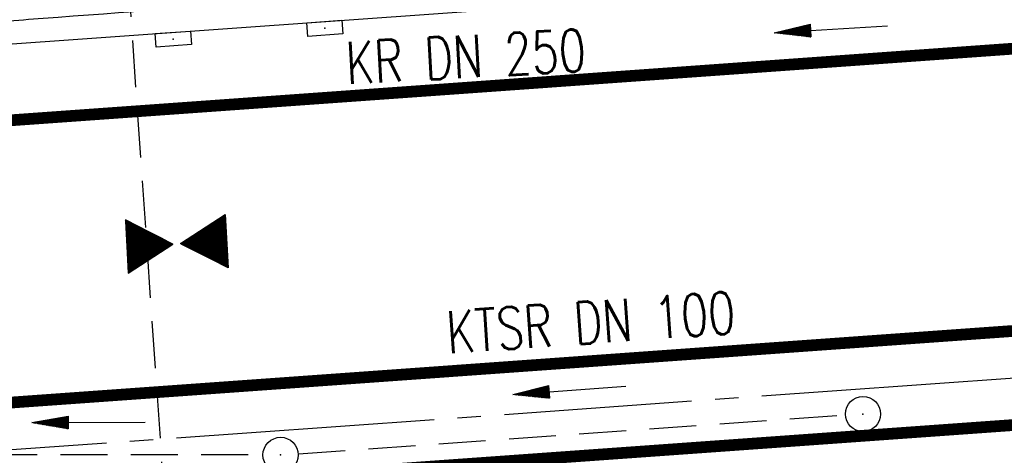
# Model space of a CAD drawing. Extents: x 0 to 1135, y 0 to 420.
# Tile 70 of 116: x 719 to 761, y 216 to 234. Entities that reach past the tile are written whole.
import ezdxf
from ezdxf.enums import TextEntityAlignment as Align

# ---------------------------------------------------------------- set-up
doc = ezdxf.new("R2010")
doc.units = 0
doc.header["$LTSCALE"] = 2
doc.header["$MEASUREMENT"] = 0
for name, pattern in [('ACHSE', [5.5, 4, -0.5, 0.5, -0.5]), ('AUSGEZOGEN', [0]), ('GESTRICH-X2', [1.5, 1, -0.5])]:
    doc.linetypes.add(name, pattern=pattern)
doc.layers.get('0').update_dxf_attribs({"color": 8, "linetype": 'AUSGEZOGEN'})
for name, color, linetype in [('ACHSETOP', 250, 'ACHSE'), ('BOESCHG', 8, 'AUSGEZOGEN'), ('DURCHL', 200, 'GESTRICH-X2'), ('FBRTOP', 8, 'AUSGEZOGEN'), ('GEF', 8, 'AUSGEZOGEN'), ('KANAL', 200, 'GESTRICH-X2'), ('PFEIL', 200, 'CONTINUOUS'), ('Rinne', 200, 'CONTINUOUS'), ('SCHSYMBOL', 200, 'AUSGEZOGEN'), ('TEXTO', 200, 'CONTINUOUS')]:
    doc.layers.add(name, color=color, linetype=linetype)
doc.styles.add('ROMANS', font='romans.shx', dxfattribs={"width": 0.8})

# ---------------------------------------------------------------- blocks, each defined once
blk = doc.blocks.new('30')
at = {"color": 0}
for p, q in [((-0.75, -0.289999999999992), (-0.75, 0.2927511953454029)), ((-0.75, 0.2927511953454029), (0.7528554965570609, 0.2927511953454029)), ((0.7528554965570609, 0.2927511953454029), (0.7528554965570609, -0.289999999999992)), ((0.7528554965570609, -0.289999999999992), (-0.75, -0.289999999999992))]:
    blk.add_line(p, q, dxfattribs=at)
blk.add_point((0, 0), dxfattribs=at)
blk = doc.blocks.new('GST')
at = {"color": 0}
blk.add_circle((0, 0), 0.75, dxfattribs=at)
blk.add_point((0, 0), dxfattribs=at)
blk = doc.blocks.new('10')
blk.add_blockref('GST', (0, 0))
blk = doc.blocks.new('PFEIL2')
at = {"color": 0}
for p, q in [((0.8796887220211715, 0.0024565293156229), (-2.401395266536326, -0.0115320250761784)), ((0.8808543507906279, -0.2709205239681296), (0.8785230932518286, 0.2758335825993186)), ((0.8785230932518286, 0.2758335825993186), (2.42908935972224, 0.0090619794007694)), ((0.9110887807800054, 0.2702307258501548), (0.878570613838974, 0.2646884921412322)), ((0.9651190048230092, 0.2609349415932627), (0.8786494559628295, 0.2461975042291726)), ((1.019149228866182, 0.2516391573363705), (0.8787282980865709, 0.2277065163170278)), ((1.073179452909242, 0.24234337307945), (0.8788071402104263, 0.2092155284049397)), ((1.127209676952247, 0.2330475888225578), (0.8788859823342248, 0.1907245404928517)), ((1.18123990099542, 0.2237518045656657), (0.8789648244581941, 0.1722335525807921)), ((1.235270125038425, 0.2144560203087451), (0.8790436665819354, 0.1537425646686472)), ((1.289300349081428, 0.2051602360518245), (0.8791225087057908, 0.1352515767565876)), ((1.34333057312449, 0.195864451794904), (0.8792013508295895, 0.1167605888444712)), ((1.397360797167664, 0.1865686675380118), (0.8792801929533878, 0.0982696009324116)), ((1.451391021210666, 0.1772728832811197), (0.8793590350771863, 0.0797786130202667)), ((1.505421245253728, 0.1679770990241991), (0.8794378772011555, 0.0612876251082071)), ((1.559451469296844, 0.1586813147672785), (0.8795167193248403, 0.0427966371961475)), ((1.613481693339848, 0.1493855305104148), (0.8795955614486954, 0.024305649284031)), ((1.66751191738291, 0.140089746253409), (0.8796744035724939, 0.005814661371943)), ((1.721542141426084, 0.1307939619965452), (0.8797532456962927, -0.0126763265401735)), ((1.775572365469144, 0.1214981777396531), (0.8798320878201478, -0.0311673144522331)), ((1.82960258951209, 0.1122023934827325), (0.8799109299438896, -0.0496583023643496)), ((1.883632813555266, 0.1029066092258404), (0.8799897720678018, -0.0681492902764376)), ((1.937663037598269, 0.0936108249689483), (0.8800686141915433, -0.08664027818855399)), ((1.991693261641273, 0.0843150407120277), (0.8801474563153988, -0.105131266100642)), ((2.045723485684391, 0.0750192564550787), (0.8802262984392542, -0.1236222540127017)), ((2.099753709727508, 0.0657234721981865), (0.8803051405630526, -0.1421132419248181)), ((2.153783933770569, 0.056427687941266), (0.8803839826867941, -0.1606042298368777)), ((2.207814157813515, 0.0471319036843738), (0.8804628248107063, -0.1790952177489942)), ((2.26184438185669, 0.0378361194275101), (0.8805416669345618, -0.1975862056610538)), ((2.315874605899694, 0.0285403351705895), (0.8806205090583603, -0.2160771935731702)), ((2.36990482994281, 0.0192445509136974), (0.8806993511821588, -0.2345681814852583)), ((2.423935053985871, 0.009948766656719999), (0.8807781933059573, -0.2530591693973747)), ((2.42908935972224, 0.0090619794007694), (0.8808543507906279, -0.2709205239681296))]:
    blk.add_line(p, q, dxfattribs=at)
blk = doc.blocks.new('*X20')
at = {"color": 0}
for p, q in [((379.6363791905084, 182.4066202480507), (379.644983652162, 182.4152247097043)), ((379.6396144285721, 182.4010166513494), (379.653822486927, 182.4152247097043)), ((379.6428496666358, 182.3954130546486), (379.6626613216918, 182.4152247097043)), ((379.6460849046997, 182.3898094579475), (379.6715001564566, 182.4152247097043)), ((379.6493201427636, 182.3842058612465), (379.6803389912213, 182.4152247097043)), ((379.6525553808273, 182.3786022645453), (379.6891778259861, 182.4152247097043)), ((379.6557906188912, 182.3729986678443), (379.6980166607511, 182.4152247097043)), ((379.6590258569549, 182.3673950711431), (379.7068554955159, 182.4152247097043)), ((379.6622610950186, 182.3617914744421), (379.7156943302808, 182.4152247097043)), ((379.6654963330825, 182.3561878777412), (379.7245331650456, 182.4152247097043)), ((379.6687315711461, 182.3505842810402), (379.7333719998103, 182.4152247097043)), ((379.6719668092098, 182.3449806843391), (379.7422108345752, 182.4152247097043)), ((379.6752020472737, 182.339377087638), (379.7510496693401, 182.4152247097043)), ((379.6784372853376, 182.333773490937), (379.759888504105, 182.4152247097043)), ((379.6816725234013, 182.3281698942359), (379.7687273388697, 182.4152247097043)), ((379.6849077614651, 182.3225662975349), (379.7775661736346, 182.4152247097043)), ((379.6881429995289, 182.3169627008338), (379.7864050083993, 182.4152247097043)), ((379.6913782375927, 182.3113591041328), (379.7952438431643, 182.4152247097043)), ((379.6946134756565, 182.3057555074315), (379.8040826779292, 182.4152247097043)), ((379.6978487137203, 182.3001519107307), (379.8129215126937, 182.4152247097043)), ((379.7010839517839, 182.2945483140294), (379.8217603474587, 182.4152247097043)), ((379.7043191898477, 182.2889447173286), (379.8305991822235, 182.4152247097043)), ((379.7075544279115, 182.2833411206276), (379.8394380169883, 182.4152247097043)), ((379.7107896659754, 182.2777375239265), (379.8482768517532, 182.4152247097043)), ((379.7140249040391, 182.2721339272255), (379.8571156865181, 182.4152247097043)), ((379.717260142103, 182.2665303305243), (379.8659545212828, 182.4152247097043)), ((379.7204953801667, 182.2609267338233), (379.8747933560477, 182.4152247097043)), ((379.7237306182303, 182.2553231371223), (379.8836321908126, 182.4152247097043)), ((379.7269658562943, 182.2497195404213), (379.8924710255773, 182.4152247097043)), ((379.7302010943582, 182.24411594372), (379.9013098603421, 182.4152247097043)), ((379.7334363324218, 182.238512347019), (379.9101486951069, 182.4152247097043)), ((379.7366715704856, 182.2329087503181), (379.9189875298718, 182.4152247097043)), ((379.7399068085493, 182.2273051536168), (379.9278263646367, 182.4152247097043)), ((379.7431420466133, 182.221701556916), (379.9366651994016, 182.4152247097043)), ((379.7463772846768, 182.216097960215), (379.9455040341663, 182.4152247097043)), ((379.7496125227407, 182.2104943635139), (379.9543428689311, 182.4152247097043)), ((379.7528477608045, 182.2048907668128), (379.9631817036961, 182.4152247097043)), ((379.7560829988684, 182.1992871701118), (379.9720205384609, 182.4152247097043)), ((379.7593182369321, 182.1936835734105), (379.9808593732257, 182.4152247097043)), ((379.7625534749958, 182.1880799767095), (379.9896982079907, 182.4152247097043)), ((379.7657887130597, 182.1824763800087), (379.9985370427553, 182.4152247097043)), ((379.7690239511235, 182.1768727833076), (380.0073758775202, 182.4152247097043)), ((379.7722591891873, 182.1712691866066), (380.0162147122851, 182.4152247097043)), ((379.7754944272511, 182.1656655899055), (380.0250535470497, 182.4152247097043)), ((379.7787296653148, 182.1600619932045), (380.0338923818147, 182.4152247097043)), ((379.7819649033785, 182.1544583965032), (380.0427312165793, 182.4152247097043)), ((379.7852001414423, 182.1488547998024), (380.0515700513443, 182.4152247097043)), ((379.7884353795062, 182.1432512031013), (380.0604088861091, 182.4152247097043)), ((379.7916706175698, 182.1376476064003), (380.0692477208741, 182.4152247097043)), ((379.7949058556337, 182.132044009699), (380.0780865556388, 182.4152247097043)), ((379.7981410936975, 182.126440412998), (380.0869253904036, 182.4152247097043)), ((379.8013763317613, 182.1208368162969), (380.0957642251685, 182.4152247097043)), ((379.8046115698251, 182.1152332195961), (380.1046030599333, 182.4152247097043)), ((379.8078468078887, 182.1096296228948), (380.113441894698, 182.4152247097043)), ((379.8110820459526, 182.1040260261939), (380.1222807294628, 182.4152247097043)), ((379.8143172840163, 182.0984224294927), (380.1311195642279, 182.4152247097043)), ((379.8175525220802, 182.0928188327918), (380.1399583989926, 182.4152247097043)), ((379.8207877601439, 182.0872152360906), (380.1487972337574, 182.4152247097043)), ((379.8240229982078, 182.0816116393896), (380.1576360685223, 182.4152247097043)), ((379.8272582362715, 182.0760080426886), (380.1664749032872, 182.4152247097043)), ((379.8304934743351, 182.0704044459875), (380.175313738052, 182.4152247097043)), ((379.8337287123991, 182.0648008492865), (380.1841525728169, 182.4152247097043)), ((379.8369639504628, 182.0591972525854), (380.1929914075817, 182.4152247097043)), ((379.8401991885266, 182.0535936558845), (380.2018302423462, 182.4152247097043)), ((379.8434344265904, 182.0479900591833), (380.2106690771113, 182.4152247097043)), ((379.8466696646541, 182.0423864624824), (380.2195079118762, 182.4152247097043)), ((379.8499049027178, 182.0367828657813), (380.2283467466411, 182.4152247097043)), ((379.8531401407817, 182.0311792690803), (380.2371855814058, 182.4152247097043)), ((379.8563753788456, 182.0255756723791), (380.2460244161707, 182.4152247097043)), ((379.8596106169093, 182.0199720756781), (380.2548632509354, 182.4152247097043)), ((379.8628458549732, 182.014368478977), (380.2637020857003, 182.4152247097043)), ((379.8660810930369, 182.008764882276), (380.2725409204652, 182.4152247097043)), ((379.8693163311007, 182.0031612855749), (380.2813797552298, 182.4152247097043)), ((379.8725515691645, 181.997557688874), (380.2902185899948, 182.4152247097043)), ((379.8757868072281, 181.9919540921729), (380.2990574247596, 182.4152247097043)), ((379.879022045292, 181.9863504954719), (380.3078962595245, 182.4152247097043)), ((379.8822572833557, 181.9807468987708), (380.3167350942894, 182.4152247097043)), ((379.8854925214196, 181.9751433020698), (380.3255739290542, 182.4152247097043)), ((379.8887277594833, 181.9695397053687), (380.3344127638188, 182.4152247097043)), ((379.8919629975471, 181.9639361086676), (380.3432515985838, 182.4152247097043)), ((379.8951982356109, 181.9583325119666), (380.3520904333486, 182.4152247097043)), ((379.8984334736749, 181.9527289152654), (380.3609292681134, 182.4152247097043)), ((379.9016687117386, 181.9471253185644), (380.3697681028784, 182.4152247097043)), ((379.9049039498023, 181.9415217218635), (380.3786069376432, 182.4152247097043)), ((379.9081391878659, 181.9359181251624), (380.3874457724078, 182.4152247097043)), ((379.9113744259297, 181.9303145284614), (380.3962846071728, 182.4152247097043)), ((379.9146096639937, 181.9247109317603), (380.4051234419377, 182.4152247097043)), ((379.9178449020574, 181.9191073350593), (380.4139622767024, 182.4152247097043)), ((379.9210801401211, 181.913503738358), (380.4228011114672, 182.4152247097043)), ((379.924315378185, 181.9079001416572), (380.4316399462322, 182.4152247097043)), ((379.9275506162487, 181.9022965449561), (380.440478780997, 182.4152247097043)), ((379.9307858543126, 181.8966929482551), (380.4493176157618, 182.4152247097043)), ((379.9340210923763, 181.8910893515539), (380.4581564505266, 182.4152247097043)), ((379.9372563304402, 181.8854857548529), (380.4669952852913, 182.4152247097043)), ((379.9404915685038, 181.8798821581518), (380.4758341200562, 182.4152247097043)), ((379.9437268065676, 181.8742785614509), (380.484672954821, 182.4152247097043)), ((379.9469620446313, 181.8686749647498), (380.493511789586, 182.4152247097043)), ((379.9501972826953, 181.8630713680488), (380.5023506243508, 182.4152247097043)), ((379.9534325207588, 181.8574677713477), (380.5111894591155, 182.4152247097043)), ((379.9566677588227, 181.8518641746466), (380.5200282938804, 182.4152247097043)), ((379.9599029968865, 181.8462605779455), (380.5288671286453, 182.4152247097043)), ((379.9631382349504, 181.8406569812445), (380.5377059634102, 182.4152247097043)), ((379.9663734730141, 181.8350533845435), (380.5465447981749, 182.4152247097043)), ((379.9696087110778, 181.8294497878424), (380.5553836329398, 182.4152247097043)), ((379.9728439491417, 181.8238461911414), (380.5642224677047, 182.4152247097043)), ((379.9760791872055, 181.8182425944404), (380.5730613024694, 182.4152247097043)), ((379.9793144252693, 181.8126389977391), (380.5819001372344, 182.4152247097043)), ((379.9825496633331, 181.8070354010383), (380.5907389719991, 182.4152247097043)), ((379.9857849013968, 181.8014318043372), (380.5995778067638, 182.4152247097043)), ((379.9890201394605, 181.7958282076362), (380.6084166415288, 182.4152247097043)), ((379.9922553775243, 181.7902246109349), (380.6172554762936, 182.4152247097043)), ((379.9954906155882, 181.784621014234), (380.6260943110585, 182.4152247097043)), ((379.9987258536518, 181.7790174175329), (380.6349331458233, 182.4152247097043)), ((380.0019610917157, 181.7734138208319), (380.6437719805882, 182.4152247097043)), ((380.0051963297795, 181.7678102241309), (380.652610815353, 182.4152247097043)), ((380.0084315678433, 181.7622066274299), (380.6614496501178, 182.4152247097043)), ((380.0116668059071, 181.7566030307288), (380.6702884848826, 182.4152247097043)), ((380.0149020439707, 181.7509994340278), (380.6791273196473, 182.4152247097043)), ((380.0181372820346, 181.7453958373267), (380.6879661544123, 182.4152247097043)), ((380.0213725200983, 181.7397922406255), (380.6968049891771, 182.4152247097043)), ((380.0246077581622, 181.7341886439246), (380.7056438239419, 182.4152247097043)), ((380.0278429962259, 181.7285850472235), (380.7144826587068, 182.4152247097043)), ((380.0310782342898, 181.7229814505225), (380.7233214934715, 182.4152247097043)), ((380.0343134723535, 181.7173778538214), (380.7321603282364, 182.4152247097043)), ((380.0375487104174, 181.7117742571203), (380.7409991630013, 182.4152247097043)), ((380.0407839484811, 181.7061706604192), (380.7498379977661, 182.4152247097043)), ((380.0440191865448, 181.7005670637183), (380.7586768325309, 182.4152247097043)), ((380.0472544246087, 181.6949634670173), (380.7675156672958, 182.4152247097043)), ((380.0504896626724, 181.6893598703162), (380.7763545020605, 182.4152247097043)), ((380.0537249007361, 181.6837562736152), (380.7851933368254, 182.4152247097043)), ((380.0569601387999, 181.6781526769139), (380.7940321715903, 182.4152247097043)), ((380.0601953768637, 181.6725490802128), (380.8028710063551, 182.4152247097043)), ((380.0634306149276, 181.6669454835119), (380.8117098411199, 182.4152247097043)), ((380.0666658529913, 181.661341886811), (380.8205486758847, 182.4152247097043)), ((380.0699010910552, 181.6557382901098), (380.8293875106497, 182.4152247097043)), ((380.0731363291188, 181.6501346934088), (380.8382263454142, 182.4152247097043)), ((380.0763715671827, 181.6445310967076), (380.8470651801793, 182.4152247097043)), ((380.0796068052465, 181.6389275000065), (380.8559040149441, 182.4152247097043)), ((380.0828420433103, 181.6333239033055), (380.8647428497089, 182.4152247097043)), ((380.0860772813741, 181.6277203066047), (380.8735816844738, 182.4152247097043)), ((380.0893125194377, 181.6221167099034), (380.8824205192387, 182.4152247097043)), ((380.0925477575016, 181.6165131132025), (380.8912593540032, 182.4152247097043)), ((380.0957829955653, 181.6109095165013), (380.9000981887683, 182.4152247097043)), ((380.0990182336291, 181.6053059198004), (380.908937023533, 182.4152247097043)), ((380.1022534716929, 181.5997023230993), (380.9177758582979, 182.4152247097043)), ((380.1054887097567, 181.5940987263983), (380.9266146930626, 182.4152247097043)), ((380.1087239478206, 181.5884951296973), (380.9354535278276, 182.4152247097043)), ((380.1119591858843, 181.5828915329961), (380.9442923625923, 182.4152247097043)), ((380.1151944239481, 181.577287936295), (380.9531311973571, 182.4152247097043)), ((380.1184296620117, 181.571684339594), (380.9619700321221, 182.4152247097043)), ((380.1216649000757, 181.5660807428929), (380.9708088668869, 182.4152247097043)), ((380.1249001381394, 181.560477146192), (380.9796477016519, 182.4152247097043)), ((380.1281353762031, 181.554873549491), (380.9884865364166, 182.4152247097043)), ((380.131370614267, 181.5492699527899), (380.9973253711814, 182.4152247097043)), ((380.1346058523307, 181.5436663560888), (381.0061642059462, 182.4152247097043)), ((380.1378410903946, 181.5380627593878), (381.015003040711, 182.4152247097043)), ((380.1410763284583, 181.5324591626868), (381.0238418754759, 182.4152247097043)), ((380.1443115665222, 181.5268555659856), (381.0326807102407, 182.4152247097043)), ((380.1475468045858, 181.5212519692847), (381.0415195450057, 182.4152247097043)), ((380.1507820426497, 181.5156483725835), (381.0503583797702, 182.4152247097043)), ((380.1540172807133, 181.5100447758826), (381.0591972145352, 182.4152247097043)), ((380.1572525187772, 181.5044411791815), (381.0680360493, 182.4152247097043)), ((380.1604877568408, 181.4988375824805), (381.0768748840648, 182.4152247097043)), ((380.1637229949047, 181.4932339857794), (381.0857137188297, 182.4152247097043)), ((380.1669582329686, 181.4876303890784), (381.0945525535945, 182.4152247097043)), ((380.1701934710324, 181.4820267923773), (381.1033913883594, 182.4152247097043)), ((380.1734287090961, 181.4764231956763), (381.1122302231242, 182.4152247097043)), ((380.1766639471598, 181.4708195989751), (381.121069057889, 182.4152247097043)), ((380.1798991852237, 181.465216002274), (381.1299078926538, 182.4152247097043)), ((380.1831344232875, 181.4596124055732), (381.1387467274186, 182.4152247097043)), ((380.1863696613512, 181.4540088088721), (381.1475855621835, 182.4152247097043)), ((380.1896048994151, 181.448405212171), (381.1564243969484, 182.4152247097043)), ((380.1928401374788, 181.44280161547), (381.1652632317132, 182.4152247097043)), ((380.1960753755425, 181.4371980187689), (381.1741020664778, 182.4152247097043)), ((380.1993106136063, 181.4315944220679), (381.1829409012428, 182.4152247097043)), ((380.2025458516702, 181.4259908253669), (381.1917797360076, 182.4152247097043)), ((380.2057810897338, 181.4203872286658), (381.2006185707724, 182.4152247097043)), ((380.2090163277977, 181.4147836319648), (381.2094574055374, 182.4152247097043)), ((380.2122515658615, 181.4091800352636), (381.2182962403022, 182.4152247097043)), ((380.2154868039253, 181.4035764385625), (381.227135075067, 182.4152247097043)), ((380.2187220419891, 181.3979728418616), (381.2359739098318, 182.4152247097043)), ((380.2219572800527, 181.3923692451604), (381.2448127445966, 182.4152247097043)), ((380.2251925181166, 181.3867656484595), (381.2536515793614, 182.4152247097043)), ((380.2284277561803, 181.3811620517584), (381.2624904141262, 182.4152247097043)), ((380.2316629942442, 181.3755584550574), (381.2713292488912, 182.4152247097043)), ((380.2348982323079, 181.3699548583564), (381.280168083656, 182.4152247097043)), ((380.2381334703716, 181.3643512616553), (381.2890069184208, 182.4152247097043)), ((380.2413687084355, 181.3587476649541), (381.2978457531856, 182.4152247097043)), ((380.2446039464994, 181.3531440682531), (381.3066845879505, 182.4152247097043)), ((380.2478391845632, 181.3475404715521), (381.3155234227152, 182.4152247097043)), ((380.2510744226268, 181.3419368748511), (381.32436225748, 182.4152247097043)), ((380.2543096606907, 181.3363332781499), (381.333201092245, 182.4152247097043)), ((380.2575448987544, 181.330729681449), (381.3420399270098, 182.4152247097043)), ((380.2607801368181, 181.3251260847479), (381.3508787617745, 182.4152247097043)), ((380.2704858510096, 181.3083152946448), (381.3444293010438, 182.3822587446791)), ((380.2737210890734, 181.3027116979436), (381.3323552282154, 182.3613458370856)), ((380.2769563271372, 181.2971081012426), (381.3202811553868, 182.3404329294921)), ((380.2801915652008, 181.2915045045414), (381.3082070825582, 182.3195200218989)), ((380.2834268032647, 181.2859009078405), (381.2961330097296, 182.2986071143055)), ((380.2866620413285, 181.2802973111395), (381.284058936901, 182.277694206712)), ((380.2898972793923, 181.2746937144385), (381.2719848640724, 182.2567812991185)), ((380.2931325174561, 181.2690901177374), (381.2599107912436, 182.2358683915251)), ((380.2963677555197, 181.2634865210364), (381.2478367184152, 182.2149554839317)), ((380.2996029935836, 181.2578829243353), (381.2357626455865, 182.194042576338)), ((380.3028382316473, 181.2522793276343), (381.2236885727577, 182.1731296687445)), ((380.3060734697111, 181.2466757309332), (381.2116144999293, 182.1522167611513)), ((380.3093087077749, 181.2410721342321), (381.1995404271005, 182.1313038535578)), ((380.3125439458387, 181.2354685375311), (381.1874663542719, 182.1103909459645)), ((380.3157791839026, 181.2298649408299), (381.1753922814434, 182.089478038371)), ((380.3190144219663, 181.2242613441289), (381.1633182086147, 182.0685651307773)), ((380.3222496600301, 181.218657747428), (381.1512441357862, 182.047652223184)), ((380.3254848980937, 181.2130541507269), (381.1391700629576, 182.0267393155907)), ((380.3287201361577, 181.2074505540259), (381.127095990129, 182.005826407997)), ((380.3319553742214, 181.2018469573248), (381.1150219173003, 181.9849135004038)), ((380.3351906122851, 181.1962433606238), (381.1029478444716, 181.9640005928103)), ((380.338425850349, 181.1906397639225), (381.0908737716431, 181.9430876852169)), ((380.3416610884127, 181.1850361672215), (381.0787996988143, 181.9221747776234)), ((380.3448963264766, 181.1794325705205), (381.066725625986, 181.90126187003)), ((380.3481315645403, 181.1738289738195), (381.0546515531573, 181.8803489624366)), ((380.3513668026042, 181.1682253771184), (381.0425774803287, 181.8594360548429)), ((380.3546020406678, 181.1626217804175), (381.0305034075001, 181.8385231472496)), ((380.3578372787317, 181.1570181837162), (381.0184293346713, 181.8176102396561)), ((380.3610725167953, 181.1514145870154), (381.0063552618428, 181.7966973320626)), ((380.3643077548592, 181.1458109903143), (380.9942811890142, 181.7757844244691)), ((380.3675429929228, 181.1402073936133), (380.9822071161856, 181.7548715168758)), ((380.3707782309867, 181.134603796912), (380.970133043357, 181.7339586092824)), ((380.3740134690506, 181.129000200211), (380.9580589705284, 181.7130457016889)), ((380.3772487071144, 181.12339660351), (380.9459848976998, 181.6921327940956)), ((380.3804839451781, 181.1177930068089), (380.9339108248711, 181.6712198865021)), ((380.383719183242, 181.1121894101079), (380.9218367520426, 181.6503069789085)), ((380.3869544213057, 181.1065858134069), (380.9097626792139, 181.629394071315)), ((380.3901896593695, 181.1009822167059), (380.8976886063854, 181.6084811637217)), ((380.3934248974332, 181.0953786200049), (380.8856145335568, 181.5875682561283)), ((380.3966601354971, 181.0897750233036), (380.8735404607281, 181.5666553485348)), ((380.3998953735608, 181.0841714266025), (380.8614663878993, 181.5457424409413)), ((380.4031306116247, 181.0785678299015), (380.8493923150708, 181.524829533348)), ((380.4063658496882, 181.0729642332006), (380.8373182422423, 181.5039166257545)), ((380.4096010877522, 181.0673606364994), (380.8252441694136, 181.4830037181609)), ((380.4128363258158, 181.0617570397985), (380.8131700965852, 181.4620908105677)), ((380.4160715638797, 181.0561534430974), (380.8010960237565, 181.4411779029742)), ((380.4193068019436, 181.0505498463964), (380.7890219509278, 181.4202649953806)), ((380.4225420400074, 181.0449462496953), (380.7769478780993, 181.3993520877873)), ((380.4257772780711, 181.0393426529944), (380.7648738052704, 181.3784391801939)), ((380.4290125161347, 181.0337390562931), (380.752799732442, 181.3575262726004)), ((380.4322477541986, 181.0281354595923), (380.7407256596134, 181.3366133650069)), ((380.4354829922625, 181.022531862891), (380.7286515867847, 181.3157004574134)), ((380.4387182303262, 181.0169282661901), (380.7165775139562, 181.2947875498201)), ((380.4419534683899, 181.0113246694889), (380.7045034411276, 181.2738746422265)), ((380.4451887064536, 181.005721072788), (380.6924293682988, 181.2529617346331)), ((380.4484239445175, 181.000117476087), (380.6803552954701, 181.2320488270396)), ((380.4516591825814, 180.9945138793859), (380.6682812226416, 181.2111359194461)), ((380.4548944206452, 180.9889102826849), (380.6562071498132, 181.1902230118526)), ((380.4581296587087, 180.9833066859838), (380.6441330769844, 181.1693101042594)), ((380.4613648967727, 180.9777030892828), (380.6320590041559, 181.148397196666)), ((380.4646001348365, 180.9720994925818), (380.6199849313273, 181.1274842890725)), ((380.4678353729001, 180.9664958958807), (380.6079108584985, 181.1065713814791)), ((380.4710706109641, 180.9608922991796), (380.5958367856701, 181.0856584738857)), ((380.4743058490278, 180.9552887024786), (380.5837627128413, 181.064745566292)), ((380.4775410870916, 180.9496851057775), (380.5716886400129, 181.0438326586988)), ((380.4807763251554, 180.9440815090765), (380.5596145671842, 181.0229197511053)), ((380.4840115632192, 180.9384779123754), (380.5475404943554, 181.0020068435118)), ((380.4872468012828, 180.9328743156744), (380.535466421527, 180.9810939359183)), ((380.4904820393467, 180.9272707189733), (380.5233923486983, 180.960181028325)), ((380.4937172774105, 180.9216671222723), (380.5113182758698, 180.9392681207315)), ((380.0030428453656, 179.8122742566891), (380.6299092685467, 180.4391406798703)), ((380.0151169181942, 179.8331871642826), (380.626674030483, 180.4447442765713)), ((380.0271909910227, 179.8541000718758), (380.6234387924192, 180.4503478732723)), ((380.0392650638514, 179.8750129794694), (380.6202035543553, 180.4559514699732)), ((380.0513391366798, 179.8959258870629), (380.6169683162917, 180.4615550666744)), ((380.0634132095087, 179.9168387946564), (380.6137330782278, 180.4671586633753)), ((380.0754872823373, 179.9377517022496), (380.610497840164, 180.4727622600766)), ((380.0875613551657, 179.9586646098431), (380.6072626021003, 180.4783658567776)), ((380.0996354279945, 179.9795775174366), (380.6040273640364, 180.4839694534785)), ((380.1117095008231, 180.00049042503), (380.6007921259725, 180.4895730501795)), ((380.1237835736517, 180.0214033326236), (380.5975568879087, 180.4951766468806)), ((380.1358576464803, 180.042316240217), (380.5943216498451, 180.5007802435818)), ((380.1479317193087, 180.0632291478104), (380.5910864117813, 180.5063838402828)), ((380.1600057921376, 180.0841420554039), (380.5878511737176, 180.511987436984)), ((380.1720798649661, 180.1050549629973), (380.5846159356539, 180.5175910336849)), ((380.1841539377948, 180.1259678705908), (380.58138069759, 180.523194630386)), ((380.1962280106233, 180.146880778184), (380.5781454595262, 180.5287982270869)), ((380.2083020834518, 180.1677936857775), (380.5749102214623, 180.5344018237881)), ((380.2203761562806, 180.188706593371), (380.5716749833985, 180.540005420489)), ((380.2324502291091, 180.2096195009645), (380.5684397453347, 180.5456090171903)), ((380.2445243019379, 180.230532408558), (380.5652045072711, 180.5512126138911)), ((380.2565983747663, 180.2514453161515), (380.5619692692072, 180.5568162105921)), ((380.268672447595, 180.2723582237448), (380.5587340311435, 180.5624198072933)), ((380.2807465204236, 180.2932711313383), (380.5554987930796, 180.5680234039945)), ((380.2928205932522, 180.3141840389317), (380.5522635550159, 180.5736270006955)), ((380.3048946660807, 180.3350969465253), (380.5490283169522, 180.5792305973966)), ((380.3169687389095, 180.3560098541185), (380.5457930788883, 180.5848341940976)), ((380.3290428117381, 180.3769227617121), (380.5425578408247, 180.5904377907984)), ((380.3411168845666, 180.3978356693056), (380.5393226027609, 180.5960413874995)), ((380.3531909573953, 180.4187485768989), (380.5360873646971, 180.6016449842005)), ((380.365265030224, 180.4396614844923), (380.5328521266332, 180.6072485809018)), ((380.3773391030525, 180.4605743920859), (380.5296168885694, 180.6128521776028)), ((380.3894131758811, 180.4814872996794), (380.5263816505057, 180.6184557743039)), ((380.4014872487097, 180.5024002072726), (380.5231464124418, 180.6240593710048)), ((380.4135613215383, 180.5233131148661), (380.5199111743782, 180.629662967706)), ((380.4256353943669, 180.5442260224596), (380.5166759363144, 180.635266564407)), ((380.4377094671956, 180.565138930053), (380.5134406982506, 180.6408701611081)), ((380.4497835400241, 180.5860518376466), (380.5102054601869, 180.6464737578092)), ((380.4618576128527, 180.60696474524), (380.506970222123, 180.6520773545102)), ((380.4739316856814, 180.6278776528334), (380.5037349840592, 180.6576809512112)), ((380.4860057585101, 180.6487905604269), (380.5004997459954, 180.6632845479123)), ((379.6287465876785, 179.1639741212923), (380.7302016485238, 180.2654291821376)), ((379.6408206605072, 179.1848870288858), (380.7269664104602, 180.2710327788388)), ((379.642201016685, 179.1685897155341), (380.7334368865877, 180.2598255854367)), ((379.6510398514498, 179.1685897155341), (380.7366721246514, 180.2542219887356)), ((379.6528947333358, 179.2057999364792), (380.7237311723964, 180.2766363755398)), ((379.6598786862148, 179.1685897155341), (380.7399073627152, 180.2486183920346)), ((379.6649688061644, 179.2267128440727), (380.7204959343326, 180.2822399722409)), ((379.6687175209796, 179.1685897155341), (380.7431426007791, 180.2430147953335)), ((379.677042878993, 179.2476257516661), (380.7172606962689, 180.2878435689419)), ((379.6775563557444, 179.1685897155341), (380.7463778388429, 180.2374111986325)), ((379.6863951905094, 179.1685897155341), (380.7496130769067, 180.2318076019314)), ((379.6891169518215, 179.2685386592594), (380.714025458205, 180.293447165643)), ((379.6952340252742, 179.1685897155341), (380.7528483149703, 180.2262040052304)), ((379.7011910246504, 179.2894515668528), (380.7107902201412, 180.2990507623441)), ((379.7040728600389, 179.1685897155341), (380.7560835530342, 180.2206004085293)), ((379.7129116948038, 179.1685897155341), (380.7593187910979, 180.2149968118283)), ((379.7132650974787, 179.3103644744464), (380.7075549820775, 180.3046543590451)), ((379.7217505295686, 179.1685897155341), (380.7625540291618, 180.2093932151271)), ((379.7253391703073, 179.3312773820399), (380.7043197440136, 180.310257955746)), ((379.7305893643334, 179.1685897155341), (380.7657892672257, 180.2037896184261)), ((379.7374132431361, 179.3521902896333), (380.7010845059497, 180.3158615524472)), ((379.7394281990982, 179.1685897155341), (380.7690245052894, 180.198186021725)), ((379.7482670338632, 179.1685897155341), (380.7722597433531, 180.1925824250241)), ((379.7494873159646, 179.3731031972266), (380.6978492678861, 180.3214651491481)), ((379.757105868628, 179.1685897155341), (380.7754949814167, 180.1869788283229)), ((379.7615613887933, 179.3940161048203), (380.6946140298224, 180.3270687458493)), ((379.7659447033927, 179.1685897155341), (380.7787302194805, 180.181375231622)), ((379.7736354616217, 179.4149290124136), (380.6913787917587, 180.3326723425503)), ((379.7747835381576, 179.1685897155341), (380.7819654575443, 180.1757716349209)), ((379.7836223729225, 179.1685897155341), (380.7852006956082, 180.1701680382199)), ((379.7857095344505, 179.435841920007), (380.6881435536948, 180.3382759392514)), ((379.7924612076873, 179.1685897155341), (380.788435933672, 180.1645644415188)), ((379.7977836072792, 179.4567548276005), (380.684908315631, 180.3438795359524)), ((379.8013000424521, 179.1685897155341), (380.7916711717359, 180.1589608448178)), ((379.8098576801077, 179.477667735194), (380.6816730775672, 180.3494831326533)), ((379.810138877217, 179.1685897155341), (380.7949064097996, 180.1533572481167)), ((379.8189777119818, 179.1685897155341), (380.7981416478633, 180.1477536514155)), ((379.8219317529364, 179.4985806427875), (380.6784378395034, 180.3550867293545)), ((379.8278165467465, 179.1685897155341), (380.8013768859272, 180.1421500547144)), ((379.834005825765, 179.5194935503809), (380.6752026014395, 180.3606903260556)), ((379.8366553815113, 179.1685897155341), (380.8046121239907, 180.1365464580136)), ((379.8454942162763, 179.1685897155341), (380.8078473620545, 180.1309428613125)), ((379.8460798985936, 179.5404064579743), (380.6719673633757, 180.3662939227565)), ((379.8543330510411, 179.1685897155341), (380.8110826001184, 180.1253392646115)), ((379.8581539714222, 179.5613193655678), (380.6687321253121, 180.3718975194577)), ((379.8631718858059, 179.1685897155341), (380.8143178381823, 180.1197356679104)), ((379.8702280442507, 179.582232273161), (380.6654968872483, 180.3775011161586)), ((379.8823021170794, 179.6031451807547), (380.6622616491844, 180.3831047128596)), ((379.8943761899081, 179.624058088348), (380.6590264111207, 180.3887083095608)), ((379.9064502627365, 179.6449709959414), (380.655791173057, 180.3943119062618)), ((379.9185243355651, 179.6658839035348), (380.6525559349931, 180.3999155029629)), ((379.9305984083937, 179.6867968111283), (380.6493206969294, 180.4055190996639)), ((379.9426724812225, 179.7077097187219), (380.6460854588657, 180.411122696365)), ((379.9547465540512, 179.7286226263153), (380.6428502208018, 180.4167262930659)), ((379.9668206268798, 179.7495355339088), (380.6396149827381, 180.4223298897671)), ((379.9788946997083, 179.7704484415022), (380.6363797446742, 180.427933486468)), ((379.9909687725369, 179.7913613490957), (380.6331445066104, 180.433537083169)), ((379.8720107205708, 179.1685897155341), (380.817553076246, 180.1141320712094)), ((379.8808495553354, 179.1685897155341), (380.8207883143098, 180.1085284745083)), ((379.8896883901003, 179.1685897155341), (380.8240235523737, 180.1029248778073)), ((379.8985272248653, 179.1685897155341), (380.8272587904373, 180.0973212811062)), ((379.9073660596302, 179.1685897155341), (380.8304940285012, 180.0917176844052)), ((379.9162048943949, 179.1685897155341), (380.833729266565, 180.086114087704)), ((379.9250437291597, 179.1685897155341), (380.8369645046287, 180.0805104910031)), ((379.9338825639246, 179.1685897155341), (380.8401997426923, 180.0749068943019)), ((379.9427213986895, 179.1685897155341), (380.8434349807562, 180.069303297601)), ((379.9515602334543, 179.1685897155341), (380.8466702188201, 180.0636997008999)), ((379.9603990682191, 179.1685897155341), (380.8499054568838, 180.0580961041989)), ((379.9692379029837, 179.1685897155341), (380.8531406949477, 180.0524925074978)), ((379.9780767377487, 179.1685897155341), (380.8563759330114, 180.0468889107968)), ((379.9869155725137, 179.1685897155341), (380.8596111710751, 180.0412853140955)), ((379.9957544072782, 179.1685897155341), (380.862846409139, 180.0356817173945)), ((380.0045932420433, 179.1685897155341), (380.8660816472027, 180.0300781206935)), ((380.013432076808, 179.1685897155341), (380.8693168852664, 180.0244745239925)), ((380.0222709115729, 179.1685897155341), (380.8725521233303, 180.0188709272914)), ((380.0311097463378, 179.1685897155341), (380.8757873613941, 180.0132673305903)), ((380.0399485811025, 179.1685897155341), (380.8790225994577, 180.0076637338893)), ((380.0487874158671, 179.1685897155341), (380.8822578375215, 180.0020601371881)), ((380.0576262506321, 179.1685897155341), (380.8854930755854, 179.9964565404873)), ((380.0664650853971, 179.1685897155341), (380.8887283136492, 179.9908529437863)), ((380.0753039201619, 179.1685897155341), (380.891963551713, 179.9852493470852)), ((380.0841427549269, 179.1685897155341), (380.8951987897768, 179.979645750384)), ((380.0929815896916, 179.1685897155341), (380.8984340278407, 179.974042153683)), ((380.1018204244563, 179.1685897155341), (380.9016692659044, 179.9684385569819)), ((380.1106592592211, 179.1685897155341), (380.9049045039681, 179.9628349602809)), ((380.1194980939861, 179.1685897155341), (380.9081397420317, 179.9572313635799)), ((380.1283369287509, 179.1685897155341), (380.9113749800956, 179.9516277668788)), ((380.1371757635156, 179.1685897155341), (380.9146102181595, 179.9460241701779)), ((380.1460145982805, 179.1685897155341), (380.9178454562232, 179.9404205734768)), ((380.1548534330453, 179.1685897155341), (380.921080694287, 179.9348169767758)), ((380.1636922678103, 179.1685897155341), (380.9243159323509, 179.9292133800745)), ((380.1725311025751, 179.1685897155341), (380.9275511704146, 179.9236097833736)), ((380.1813699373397, 179.1685897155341), (380.9307864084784, 179.9180061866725)), ((380.1902087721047, 179.1685897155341), (380.9340216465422, 179.9124025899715)), ((380.1990476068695, 179.1685897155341), (380.9372568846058, 179.9067989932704)), ((380.2078864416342, 179.1685897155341), (380.9404921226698, 179.9011953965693)), ((380.2167252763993, 179.1685897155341), (380.9437273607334, 179.8955917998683)), ((380.225564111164, 179.1685897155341), (380.9469625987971, 179.8899882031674)), ((380.2344029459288, 179.1685897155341), (380.9501978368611, 179.8843846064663)), ((380.2432417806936, 179.1685897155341), (380.9534330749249, 179.8787810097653)), ((380.2520806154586, 179.1685897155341), (380.9566683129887, 179.873177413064)), ((380.2609194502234, 179.1685897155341), (380.9599035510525, 179.8675738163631)), ((380.269758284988, 179.1685897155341), (380.9631387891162, 179.861970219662)), ((380.2785971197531, 179.1685897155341), (380.9663740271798, 179.856366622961)), ((380.2874359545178, 179.1685897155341), (380.9696092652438, 179.85076302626)), ((380.2962747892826, 179.1685897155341), (380.9728445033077, 179.8451594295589)), ((380.3051136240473, 179.1685897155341), (380.9760797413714, 179.8395558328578)), ((380.3139524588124, 179.1685897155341), (380.9793149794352, 179.8339522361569)), ((380.3227912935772, 179.1685897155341), (380.9825502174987, 179.8283486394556)), ((380.331630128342, 179.1685897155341), (380.9857854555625, 179.8227450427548)), ((380.3404689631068, 179.1685897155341), (380.9890206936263, 179.8171414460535)), ((380.3493077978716, 179.1685897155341), (380.9922559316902, 179.8115378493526)), ((380.3581466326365, 179.1685897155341), (380.995491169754, 179.8059342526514)), ((380.3669854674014, 179.1685897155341), (380.9987264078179, 179.8003306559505)), ((380.3758243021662, 179.1685897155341), (381.0019616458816, 179.7947270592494)), ((380.3846631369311, 179.1685897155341), (381.0051968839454, 179.7891234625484)), ((380.3935019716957, 179.1685897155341), (381.0084321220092, 179.7835198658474)), ((380.4023408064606, 179.1685897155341), (381.0116673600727, 179.7779162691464)), ((380.4111796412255, 179.1685897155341), (381.0149025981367, 179.7723126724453)), ((380.4200184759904, 179.1685897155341), (381.0181378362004, 179.7667090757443)), ((380.4288573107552, 179.1685897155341), (381.0213730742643, 179.7611054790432)), ((380.43769614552, 179.1685897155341), (381.024608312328, 179.7555018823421)), ((380.4465349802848, 179.1685897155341), (381.0278435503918, 179.7498982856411)), ((380.4553738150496, 179.1685897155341), (381.0310787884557, 179.7442946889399)), ((380.4642126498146, 179.1685897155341), (381.0343140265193, 179.738691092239)), ((380.4730514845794, 179.1685897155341), (381.0375492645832, 179.7330874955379)), ((380.481890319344, 179.1685897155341), (381.040784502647, 179.7274838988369)), ((380.4907291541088, 179.1685897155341), (381.0440197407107, 179.7218803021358)), ((380.4995679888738, 179.1685897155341), (381.0472549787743, 179.7162767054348)), ((380.5084068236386, 179.1685897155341), (381.0504902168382, 179.7106731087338)), ((380.5172456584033, 179.1685897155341), (381.0537254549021, 179.7050695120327)), ((380.5260844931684, 179.1685897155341), (381.0569606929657, 179.6994659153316)), ((380.5349233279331, 179.1685897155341), (381.0601959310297, 179.6938623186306)), ((380.543762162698, 179.1685897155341), (381.0634311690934, 179.6882587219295)), ((380.5526009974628, 179.1685897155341), (381.0666664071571, 179.6826551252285)), ((380.5614398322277, 179.1685897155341), (381.069901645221, 179.6770515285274)), ((380.5702786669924, 179.1685897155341), (381.0731368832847, 179.6714479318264)), ((380.5791175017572, 179.1685897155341), (381.0763721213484, 179.6658443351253)), ((380.5879563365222, 179.1685897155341), (381.0796073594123, 179.6602407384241)), ((380.596795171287, 179.1685897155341), (381.0828425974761, 179.654637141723)), ((380.6056340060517, 179.1685897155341), (381.0860778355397, 179.6490335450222)), ((380.6144728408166, 179.1685897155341), (381.0893130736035, 179.6434299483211)), ((380.6233116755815, 179.1685897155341), (381.0925483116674, 179.6378263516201)), ((380.6321505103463, 179.1685897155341), (381.0957835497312, 179.632222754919)), ((380.6409893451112, 179.1685897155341), (381.099018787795, 179.626619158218)), ((380.649828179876, 179.1685897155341), (381.1022540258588, 179.6210155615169)), ((380.6586670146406, 179.1685897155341), (381.1054892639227, 179.6154119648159)), ((380.6675058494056, 179.1685897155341), (381.1087245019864, 179.6098083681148)), ((380.6763446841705, 179.1685897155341), (381.1119597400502, 179.6042047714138)), ((380.6851835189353, 179.1685897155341), (381.115194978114, 179.5986011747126)), ((380.6940223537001, 179.1685897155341), (381.1184302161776, 179.5929975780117)), ((380.702861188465, 179.1685897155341), (381.1216654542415, 179.5873939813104)), ((380.7117000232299, 179.1685897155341), (381.1249006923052, 179.5817903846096)), ((380.7205388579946, 179.1685897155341), (381.1281359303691, 179.5761867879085)), ((380.7293776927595, 179.1685897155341), (381.1313711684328, 179.5705831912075)), ((380.7382165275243, 179.1685897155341), (381.1346064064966, 179.5649795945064)), ((380.7470553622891, 179.1685897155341), (381.1378416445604, 179.5593759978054)), ((380.755894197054, 179.1685897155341), (381.1410768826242, 179.5537724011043)), ((380.7647330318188, 179.1685897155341), (381.144312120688, 179.5481688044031)), ((380.7735718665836, 179.1685897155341), (381.1475473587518, 179.5425652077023)), ((380.7824107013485, 179.1685897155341), (381.1507825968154, 179.5369616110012)), ((380.7912495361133, 179.1685897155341), (381.1540178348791, 179.5313580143)), ((380.8000883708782, 179.1685897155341), (381.1572530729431, 179.5257544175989)), ((380.808927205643, 179.1685897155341), (381.1604883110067, 179.520150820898)), ((380.8177660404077, 179.1685897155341), (381.1637235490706, 179.5145472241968)), ((380.8266048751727, 179.1685897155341), (381.1669587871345, 179.5089436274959)), ((380.8354437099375, 179.1685897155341), (381.1701940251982, 179.5033400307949)), ((380.8442825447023, 179.1685897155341), (381.1734292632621, 179.4977364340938)), ((380.8531213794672, 179.1685897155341), (381.1766645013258, 179.4921328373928)), ((380.861960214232, 179.1685897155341), (381.1798997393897, 179.4865292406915)), ((380.8707990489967, 179.1685897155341), (381.1831349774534, 179.4809256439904)), ((380.8796378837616, 179.1685897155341), (381.1863702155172, 179.4753220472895)), ((380.8884767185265, 179.1685897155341), (381.1896054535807, 179.4697184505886)), ((380.8973155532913, 179.1685897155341), (381.1928406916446, 179.4641148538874)), ((380.9061543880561, 179.1685897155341), (381.1960759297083, 179.4585112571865)), ((380.9149932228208, 179.1685897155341), (381.1993111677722, 179.4529076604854)), ((380.9238320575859, 179.1685897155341), (381.202546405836, 179.4473040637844)), ((380.9326708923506, 179.1685897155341), (381.2057816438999, 179.4417004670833)), ((380.9415097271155, 179.1685897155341), (381.2090168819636, 179.4360968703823)), ((380.9503485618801, 179.1685897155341), (381.2122521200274, 179.430493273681)), ((380.9591873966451, 179.1685897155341), (381.2154873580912, 179.42488967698)), ((380.9680262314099, 179.1685897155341), (381.2187225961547, 179.4192860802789)), ((380.9768650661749, 179.1685897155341), (381.2219578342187, 179.4136824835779)), ((380.9857039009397, 179.1685897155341), (381.2251930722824, 179.4080788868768)), ((380.9945427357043, 179.1685897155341), (381.2284283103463, 179.402475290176)), ((381.0033815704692, 179.1685897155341), (381.23166354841, 179.3968716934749)), ((381.0122204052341, 179.1685897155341), (381.2348987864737, 179.3912680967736)), ((381.021059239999, 179.1685897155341), (381.2381340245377, 179.3856645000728)), ((381.0298980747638, 179.1685897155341), (381.2413692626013, 179.3800609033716)), ((381.0387369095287, 179.1685897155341), (381.2446045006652, 179.3744573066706)), ((381.0475757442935, 179.1685897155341), (381.247839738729, 179.3688537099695)), ((381.0564145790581, 179.1685897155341), (381.2510749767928, 179.3632501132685)), ((381.0652534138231, 179.1685897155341), (381.2543102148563, 179.3576465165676)), ((381.0740922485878, 179.1685897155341), (381.2575454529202, 179.3520429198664)), ((381.0829310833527, 179.1685897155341), (381.2607806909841, 179.3464393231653)), ((381.0917699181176, 179.1685897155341), (381.2640159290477, 179.3408357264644)), ((381.1006087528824, 179.1685897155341), (381.2672511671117, 179.3352321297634)), ((381.1094475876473, 179.1685897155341), (381.2704864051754, 179.3296285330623)), ((381.1182864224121, 179.1685897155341), (381.2737216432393, 179.3240249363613)), ((381.1271252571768, 179.1685897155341), (381.276956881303, 179.3184213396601)), ((381.1359640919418, 179.1685897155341), (381.2801921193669, 179.3128177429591)), ((381.1448029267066, 179.1685897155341), (381.2834273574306, 179.307214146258)), ((381.1536417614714, 179.1685897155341), (381.2866625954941, 179.301610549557)), ((381.1624805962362, 179.1685897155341), (381.2898978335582, 179.2960069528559)), ((381.1713194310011, 179.1685897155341), (381.2931330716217, 179.290403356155)), ((381.1801582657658, 179.1685897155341), (381.2963683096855, 179.2847997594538)), ((381.1889971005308, 179.1685897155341), (381.2996035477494, 179.2791961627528)), ((381.1978359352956, 179.1685897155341), (381.3028387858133, 179.2735925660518)), ((381.2066747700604, 179.1685897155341), (381.3060740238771, 179.2679889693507)), ((381.2155136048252, 179.1685897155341), (381.3093092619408, 179.2623853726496)), ((381.2243524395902, 179.1685897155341), (381.3125445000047, 179.2567817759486)), ((381.2331912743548, 179.1685897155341), (381.3157797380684, 179.2511781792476)), ((381.2420301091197, 179.1685897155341), (381.3190149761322, 179.2455745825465)), ((381.2508689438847, 179.1685897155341), (381.322250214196, 179.2399709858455)), ((381.2597077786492, 179.1685897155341), (381.3254854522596, 179.2343673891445)), ((381.2685466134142, 179.1685897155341), (381.3287206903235, 179.2287637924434)), ((381.277385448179, 179.1685897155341), (381.3319559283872, 179.2231601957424)), ((381.2862242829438, 179.1685897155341), (381.3351911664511, 179.2175565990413)), ((381.2950631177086, 179.1685897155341), (381.3384264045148, 179.2119530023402)), ((381.3039019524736, 179.1685897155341), (381.3416616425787, 179.206349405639)), ((381.3127407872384, 179.1685897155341), (381.3448968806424, 179.2007458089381)), ((381.321579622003, 179.1685897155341), (381.3481321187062, 179.1951422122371)), ((381.330418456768, 179.1685897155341), (381.35136735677, 179.189538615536)), ((381.3392572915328, 179.1685897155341), (381.3546025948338, 179.183935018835)), ((381.3480961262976, 179.1685897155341), (381.3578378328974, 179.178331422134))]:
    blk.add_line(p, q, dxfattribs=at)
blk = doc.blocks.new('TIEFP')
at = {"color": 0}
for points in [[(0.0048460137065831, 0.1510417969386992), (-1.1308359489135, 2.118100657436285), (1.140527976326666, 2.118100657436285)], [(0.0048460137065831, -0.1723885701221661), (-1.1308359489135, -2.139447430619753), (1.140527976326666, -2.139447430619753)]]:
    blk.add_lwpolyline(points, close=True, dxfattribs=at)
at = {"color": 0, "xscale": 1.311372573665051, "yscale": 1.311372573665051, "zscale": 1.311372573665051}
blk.add_blockref('*X20', (-498.9690569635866, -237.0962220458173), dxfattribs=at)

msp = doc.modelspace()

# ---------------------------------------------------------------- hatches: boundary and pattern name
at = {"layer": 'Rinne'}
h = msp.add_hatch(dxfattribs=at)
h.set_pattern_fill('ANSI31', color=256, scale=20, style=0)
h.set_pattern_definition([(45, (0, 0), (-1.767766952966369, 1.767766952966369), [])])
edge = h.paths.add_edge_path()
edge.add_arc((1155.65641840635, -2242.557653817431), 2522.184363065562, 99.43086037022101, 99.68389499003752, ccw=False)
edge.add_arc((887.2945611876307, -626.9161234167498), 884.4067099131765, 99.00355053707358, 99.43086048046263, ccw=False)
edge.add_arc((7865.434670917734, -44667.49533116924), 45474.39500712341, 98.98887565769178, 99.00355053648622, ccw=False)
edge.add_arc((893.7826409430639, -594.8364796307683), 853.7362236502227, 98.88177395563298, 98.98887560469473, ccw=False)
edge.add_arc((774.3447883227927, 169.4682782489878), 80.15548219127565, 94.92834253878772, 98.88177395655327, ccw=False)
edge.add_arc((745.7621929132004, 500.9430525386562), 252.549328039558, 274.928342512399, 277.1552844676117)
edge.add_arc((775.59112245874, 263.3315742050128), 13.07285806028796, 277.1552844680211, 285.3941672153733)
edge.add_arc((750.9073150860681, 352.9812178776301), 106.058604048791, 285.3941672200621, 288.2845307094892)
edge.add_arc((1039.723773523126, -1545.767581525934), 1815.022654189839, 99.54696446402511, 99.747306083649, ccw=False)
edge.add_arc((850.3512512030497, -419.7925208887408), 673.2337991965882, 99.21801488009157, 99.54696467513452, ccw=False)
edge.add_arc((74345.81882498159, -453292.2522975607), 459470.6276214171, 99.21719542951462, 99.21801488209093, ccw=False)
edge.add_arc((750.1139261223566, 238.8824274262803), 7.007794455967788, 99.0073127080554, 99.21713973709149, ccw=False)
edge.add_arc((1870.5495397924, -6829.430692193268), 7163.573054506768, 98.99620003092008, 99.00731280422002, ccw=False)
edge.add_arc((20211.83513109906, -122681.4295059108), 124458.4509745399, 98.99353748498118, 98.99620357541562, ccw=False)
edge.add_arc((2641.992996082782, -11668.77363253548), 12064.01553972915, 98.9801681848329, 98.99353748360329, ccw=False)
edge.add_arc((3231.702896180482, -15400.42273713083), 15841.97303103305, 98.96849683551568, 98.98016358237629, ccw=False)
edge.add_arc((765.5897048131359, 225.6051071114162), 22.54003039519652, 97.66217145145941, 98.96849683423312, ccw=False)
edge.add_arc((1031.826235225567, -1753.362198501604), 2019.335835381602, 97.52415997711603, 97.66217140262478, ccw=False)
edge.add_arc((776.1203437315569, 182.6083142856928), 66.5513287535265, 94.74164692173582, 97.52415997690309, ccw=False)
edge.add_arc((746.8392645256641, 535.6186736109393), 287.6713348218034, 274.7416469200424, 276.079888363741)
edge.add_arc((775.795607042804, 263.7642803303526), 14.27916061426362, 276.0798883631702, 285.3872783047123)
edge.add_arc((760.7859552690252, 318.3037739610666), 70.84634201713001, 285.387278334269, 289.5621102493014)

# ---------------------------------------------------------------- linework, layer by layer
at = {"layer": 'ACHSETOP'}
msp.add_lwpolyline([(553.7936414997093, 206.121682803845), (578.7676533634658, 207.2443654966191), (603.7367242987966, 208.4960194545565), (628.6980244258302, 209.8780559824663), (653.6532531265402, 211.3882140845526), (678.5984500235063, 213.0270553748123), (693.6970734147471, 214.081602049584), (703.5373019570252, 214.7849669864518), (728.4734426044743, 216.5664931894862), (753.4097236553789, 218.349009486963), (778.345864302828, 220.1305356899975), (853.1555571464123, 225.47695408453), (950, 232.3975621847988)], dxfattribs=at)
at = {"layer": 'BOESCHG'}
msp.add_lwpolyline([(716.4674761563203, 233.980602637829, -0.0008132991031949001), (719.7933982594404, 234.2335175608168, -0.0001747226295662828), (760.9005888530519, 237.2777672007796, -3.146934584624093e-05), (761.0434141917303, 237.2882851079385, 0.00873990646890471)], format="xyb", dxfattribs=at)
at = {"layer": 'DURCHL'}
msp.add_line((726.0359400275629, 198.3735141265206), (723.5243245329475, 234.5212194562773), dxfattribs=at)
at = {"layer": 'FBRTOP', "const_width": 0.5}
for points in [[(653.5272917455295, 213.3842502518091, 0.0005753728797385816), (668.5139543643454, 214.3515200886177, 0.000866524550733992), (678.4632189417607, 215.0224825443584, 0.0001652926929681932), (689.1772754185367, 215.7672349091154, 0.0004044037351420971), (693.5561025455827, 216.0766283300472, 4.445643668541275e-06), (698.4754056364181, 216.4282528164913, -1.639922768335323e-05), (703.3947087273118, 216.7798773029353, -9.99253101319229e-07), (715.8628137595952, 217.6706428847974, 9.206125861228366e-06), (728.3309187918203, 218.5614084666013, 1.03453914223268e-05), (740.799020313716, 219.4526638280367, -1.225917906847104e-05), (753.2671218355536, 220.343919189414, -7.292327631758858e-06), (765.7352311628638, 221.2346850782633, 8.042228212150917e-06), (778.2033404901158, 222.1254509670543, 3.58794265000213e-06), (815.6081637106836, 224.7986585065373, -2.056497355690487e-06), (853.0129869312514, 227.4718660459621, -8.510155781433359e-07), (902.8859094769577, 231.0358387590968, 1.316314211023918e-06), (950, 234.4026550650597, 2.216225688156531e-06)], [(693.8380442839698, 212.086575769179, 4.443752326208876e-06), (698.7589697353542, 212.4383162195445, -1.639958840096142e-05), (703.6798951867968, 212.79005666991, -9.989389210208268e-07), (716.1479308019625, 213.6808172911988, 9.206075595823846e-06), (728.6159664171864, 214.5715779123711, 1.034542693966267e-05), (741.0841459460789, 215.4628388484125, -1.225921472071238e-05), (753.5523254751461, 216.3540997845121, -7.292295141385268e-06), (766.0203567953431, 217.2448600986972, 8.042253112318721e-06), (778.4883881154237, 218.1356204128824, 3.587972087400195e-06), (815.8932577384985, 220.8088312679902, -2.056496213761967e-06), (853.2981273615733, 223.4820421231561, -8.510093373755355e-07), (903.1710383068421, 227.0460140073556, 1.308300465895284e-06), (950, 230.3924539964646, 2.216227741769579e-06)]]:
    msp.add_lwpolyline(points, format="xyb", dxfattribs=at)
msp.add_lwpolyline([(553.2011237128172, 220.1091856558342), (578.1028309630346, 221.2286179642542), (602.9992845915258, 222.4766317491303), (627.8882122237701, 223.8546612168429), (652.7715234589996, 225.3604672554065), (677.651832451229, 226.9950455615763), (692.7102773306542, 228.0467860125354), (702.5391493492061, 228.7493392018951), (727.4757759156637, 230.5309001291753), (752.411510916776, 232.313377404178), (777.3481976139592, 234.0949426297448), (852.1575656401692, 239.4413378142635), (950, 246.4332634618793)], dxfattribs=at)
at = {"layer": 'FBRTOP'}
msp.add_lwpolyline([(464.7140156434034, 220.4410331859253), (478.376431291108, 220.7717397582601), (503.2756885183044, 221.5048711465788), (528.1716911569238, 222.3663951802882), (553.0635749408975, 223.3562845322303), (577.948497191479, 224.4749622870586), (602.8280932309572, 225.7221310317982), (627.7002201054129, 227.0992302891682), (652.5668362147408, 228.6040260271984), (677.4320819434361, 230.2376147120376), (692.4811996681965, 231.2887037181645), (702.3074353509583, 231.991068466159), (727.244174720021, 233.7726374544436), (752.1797829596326, 235.5551056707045), (777.1165964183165, 237.3366799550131), (780.9626091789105, 237.6115426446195)], dxfattribs=at)
at = {"layer": 'KANAL'}
for p, q in [((730.6668444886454, 215.6756542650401), (753.9733826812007, 217.3256389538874)), ((717.5323610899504, 215.6444957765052), (729.1466019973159, 215.6387385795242))]:
    msp.add_line(p, q, dxfattribs=at)

# ---------------------------------------------------------------- block references
at = {"layer": 'GEF', "rotation": 272.9951853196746}
msp.add_blockref('TIEFP', (725.4958426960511, 224.6235471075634), dxfattribs=at)
at = {"layer": 'PFEIL'}
for p, rotation in [((753.3702207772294, 233.7603332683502), 183.1487041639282), ((742.2262822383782, 218.3768354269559), 184.0156041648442), ((721.7451346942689, 217.0067515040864), 179.9256041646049)]:
    msp.add_blockref('PFEIL2', p, dxfattribs=dict(at, rotation=rotation))
at = {"layer": 'SCHSYMBOL', "rotation": 4.087605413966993}
for name, p in [('30', (731.7969986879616, 233.804588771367)), ('30', (725.3364305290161, 233.3428447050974)), ('10', (754.7246812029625, 217.3656440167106)), ('10', (729.9092739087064, 215.6235571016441))]:
    msp.add_blockref(name, p, dxfattribs=at)

# ---------------------------------------------------------------- texts
at = {"layer": 'TEXTO', "style": 'ROMANS', "width": 0.75}
for s, rotation, p in [('KR DN 250', 3.148704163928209, (737.8522829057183, 231.7028815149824)), ('KTSR DN 100', 4.01560416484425, (743.1926343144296, 220.3730288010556))]:
    msp.add_text(s, height=1.8, rotation=rotation, dxfattribs=at).set_placement(p, align=Align.CENTER)

doc.saveas('drawing.dxf')
